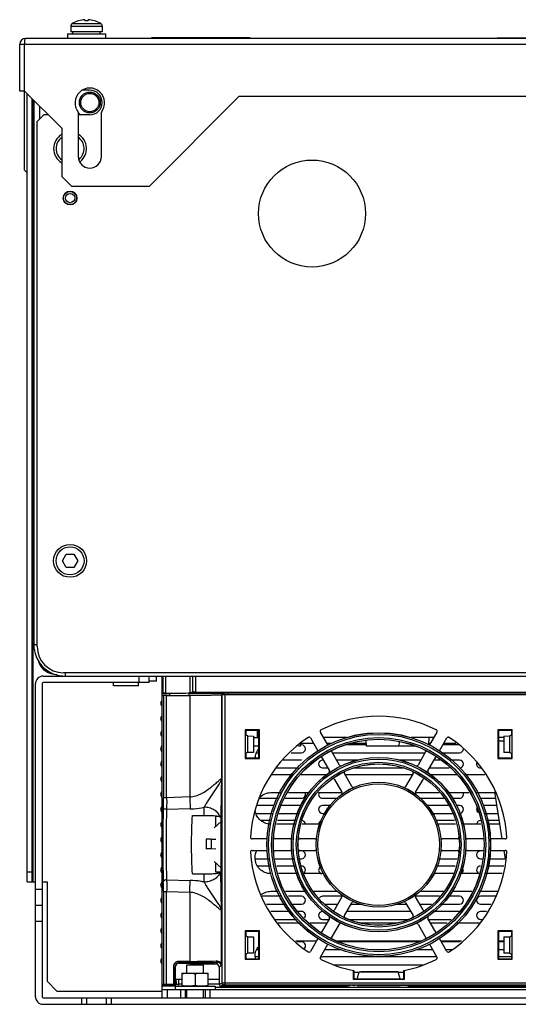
# Model space of a CAD drawing. Header units: millimetres. Extents: x 44 to 359, y 126 to 425.
# Tile 1 of 2: x 44 to 195, y 126 to 425. Entities that reach past the tile are written whole.
import ezdxf

# ---------------------------------------------------------------- set-up
doc = ezdxf.new("R2010")
doc.units = ezdxf.units.MM
doc.header["$LTSCALE"] = 36.154598
doc.layers.get('0').update_dxf_attribs({"linetype": 'CONTINUOUS'})

msp = doc.modelspace()

# ---------------------------------------------------------------- linework, layer by layer
at = {"color": 7, "linetype": 'Continuous'}
for p, q in [((63.48, 425.16), (63.48, 424.85)), ((64.47, 424.85), (64.47, 425.16)), ((59.23, 423.19), (59.23, 421.49)), ((59.23, 423.19), (68.73, 423.19)), ((59.8, 424.09), (59.84, 424.09)), ((68.12, 424.09), (68.16, 424.09)), ((68.23, 424.05), (68.23, 424.05)), ((68.23, 424.05), (68.23, 424.05)), ((68.73, 423.19), (68.73, 421.49)), ((356.88, 419.49), (45.48, 419.49)), ((58.23, 420.89), (58.23, 419.49)), ((58.23, 420.89), (69.73, 420.89)), ((68.73, 421.49), (59.23, 421.49)), ((59.83, 420.89), (59.83, 421.49)), ((68.12, 420.89), (68.12, 421.49)), ((69.73, 420.89), (69.73, 419.49)), ((83.68, 419.69), (83.68, 419.49)), ((113.68, 419.69), (83.68, 419.69)), ((94.68, 419.79), (94.68, 419.69)), ((94.68, 419.79), (101.34, 419.79)), ((95.68, 419.79), (95.68, 419.69)), ((96.34, 419.79), (96.34, 419.69)), ((99.68, 419.79), (99.68, 419.69)), ((100.34, 419.79), (100.34, 419.69)), ((101.34, 419.79), (101.34, 419.69)), ((113.68, 419.69), (113.68, 419.49)), ((188.68, 419.49), (188.68, 419.69)), ((188.68, 419.69), (233.68, 419.69)), ((43.68, 403.49), (43.68, 417.69)), ((43.68, 417.69), (358.68, 417.69)), ((45.18, 379.49), (45.18, 417.69)), ((64.98, 403.74), (62.71, 403.74)), ((45.18, 403.49), (43.68, 403.49)), ((45.18, 403.49), (56.48, 392.19)), ((45.98, 163.29), (45.98, 402.69)), ((47.48, 163.29), (47.48, 401.19)), ((47.78, 163.29), (47.78, 400.89)), ((82.98, 374.49), (110.38, 401.89)), ((110.38, 401.89), (325.88, 401.89)), ((47.98, 400.69), (47.98, 235.29)), ((49.78, 395.04), (49.78, 398.89)), ((50.98, 396.24), (48.98, 394.24)), ((52.43, 396.24), (50.98, 396.24)), ((61.48, 397.06), (61.48, 383.59)), ((64.98, 396.24), (61.48, 396.24)), ((68.48, 383.59), (68.48, 397.06)), ((48.98, 234.79), (48.98, 394.24)), ((56.48, 392.19), (56.48, 377.49)), ((45.18, 379.49), (45.98, 378.69)), ((56.48, 377.49), (59.48, 374.49)), ((82.98, 374.49), (59.48, 374.49)), ((56.67, 260.79), (57.82, 262.79)), ((57.82, 258.79), (56.67, 260.79)), ((57.82, 262.79), (60.13, 262.79)), ((60.13, 262.79), (61.29, 260.79)), ((61.29, 260.79), (60.13, 258.79)), ((60.13, 258.79), (57.82, 258.79)), ((48.98, 235.29), (47.98, 235.29)), ((50.78, 225.79), (353.18, 225.79)), ((346.98, 226.79), (56.98, 226.79)), ((57.48, 226.79), (57.48, 225.79)), ((79.98, 223.79), (79.98, 225.79)), ((82.98, 223.79), (82.98, 225.79)), ((85.28, 224.29), (85.28, 225.79)), ((86.98, 128.09), (86.98, 225.79)), ((87.19, 225.79), (87.19, 220.6)), ((87.94, 225.79), (87.94, 220.61)), ((95.47, 220.69), (95.47, 225.79)), ((96.15, 225.79), (96.15, 220.86)), ((97.15, 220.87), (97.15, 225.79)), ((48.48, 128.39), (48.48, 223.49)), ((50.48, 223.49), (50.48, 128.39)), ((82.98, 223.79), (50.78, 223.79)), ((72.18, 222.79), (72.18, 223.79)), ((79.78, 222.79), (72.18, 222.79)), ((79.78, 222.79), (79.78, 223.79)), ((85.28, 224.29), (82.98, 224.29)), ((86.98, 220.49), (87.19, 220.6)), ((86.98, 220.49), (89.08, 220.49)), ((87.35, 219.87), (86.98, 219.68)), ((87.35, 219.87), (87.35, 188.83)), ((88.32, 219.88), (95.33, 219.89)), ((88.32, 188.83), (88.32, 219.88)), ((89.08, 220.49), (89.27, 220.59)), ((89.27, 219.88), (89.27, 220.59)), ((95.08, 220.59), (95.08, 219.89)), ((95.33, 219.89), (95.33, 189.06)), ((96.15, 220.86), (95.47, 220.69)), ((97.15, 220.87), (306.81, 220.87)), ((105.09, 220.12), (104.98, 220.06)), ((104.98, 220.06), (104.98, 194.58)), ((105.09, 220.12), (105.09, 132.5)), ((106.09, 132.01), (106.09, 220.13)), ((297.86, 220.13), (106.09, 220.13)), ((106.98, 220.13), (106.98, 220.69)), ((107.02, 220.13), (107.02, 220.71)), ((107.02, 220.71), (296.94, 220.71)), ((112.16, 209.42), (112.33, 209.24)), ((112.16, 209.42), (112.16, 200.77)), ((116.5, 209.42), (112.16, 209.42)), ((116.5, 209.42), (116.33, 209.24)), ((116.5, 200.77), (116.5, 209.42)), ((193.3, 209.42), (188.96, 209.42)), ((188.96, 209.42), (189.13, 209.24)), ((188.96, 209.42), (188.96, 200.77)), ((193.3, 209.42), (193.13, 209.24)), ((193.3, 200.77), (193.3, 209.42)), ((112.33, 209.24), (112.33, 208.33)), ((116.33, 209.24), (112.33, 209.24)), ((112.98, 207.59), (112.37, 207.83)), ((112.98, 202.59), (112.98, 207.59)), ((112.98, 207.59), (114.67, 207.58)), ((114.67, 207.58), (114.67, 202.6)), ((114.67, 207.09), (116.33, 207.09)), ((115.94, 207.09), (115.96, 209.24)), ((116.33, 200.95), (116.33, 209.24)), ((131.87, 207.09), (131.2, 207.09)), ((132, 207), (134.23, 203.12)), ((137.27, 204.87), (135.03, 208.75)), ((142.91, 207.09), (135.98, 207.09)), ((169.47, 207.09), (162.55, 207.09)), ((167.99, 204.96), (168.05, 207.09)), ((170.43, 208.75), (168.19, 204.87)), ((171.22, 203.12), (173.46, 207)), ((174.25, 207.09), (173.58, 207.09)), ((193.13, 209.24), (189.13, 209.24)), ((189.13, 209.24), (189.13, 200.95)), ((190.79, 207.09), (189.13, 207.09)), ((190.79, 207.58), (192.48, 207.59)), ((190.79, 207.58), (190.79, 202.6)), ((192.48, 207.59), (193.08, 207.83)), ((192.48, 207.59), (192.48, 202.59)), ((193.13, 208.33), (193.13, 209.24)), ((116.33, 204.49), (114.67, 204.49)), ((128.98, 204.49), (128.34, 204.49)), ((128.98, 204.49), (128.99, 205.09)), ((129.28, 204.89), (128.98, 204.89)), ((129, 205.39), (132.93, 205.39)), ((136.97, 205.39), (138.51, 205.39)), ((148.98, 204.89), (142.52, 204.89)), ((144.34, 205.39), (148.95, 205.39)), ((148.98, 204.49), (148.93, 206.3)), ((163.9, 204.49), (148.98, 204.49)), ((158.98, 204.49), (159.01, 205.89)), ((168, 205.39), (168.49, 205.39)), ((177.28, 204.89), (172.24, 204.89)), ((172.53, 205.39), (176.13, 205.39)), ((189.13, 206.1), (190.79, 206.1)), ((112.16, 200.77), (112.33, 200.95)), ((112.16, 200.77), (116.5, 200.77)), ((112.33, 201.85), (112.33, 200.95)), ((112.33, 200.95), (116.33, 200.95)), ((112.98, 202.59), (112.37, 202.35)), ((114.67, 202.6), (112.98, 202.59)), ((115.8, 202.49), (116.33, 202.49)), ((116.5, 200.77), (116.33, 200.95)), ((126.13, 202.49), (129.28, 202.49)), ((135.24, 201.39), (137.76, 197.02)), ((140.79, 198.77), (138.27, 203.14)), ((138.64, 202.49), (166.82, 202.49)), ((167.19, 203.14), (164.67, 198.77)), ((167.7, 197.02), (170.22, 201.39)), ((171.92, 202.49), (177.28, 202.49)), ((188.96, 200.77), (189.13, 200.95)), ((188.96, 200.77), (193.3, 200.77)), ((189.13, 200.95), (193.13, 200.95)), ((192.48, 202.59), (190.79, 202.6)), ((192.48, 202.59), (193.08, 202.35)), ((193.13, 200.95), (193.13, 201.85)), ((193.3, 200.77), (193.13, 200.95)), ((121.69, 197.89), (128.42, 197.89)), ((129.28, 200.29), (123.71, 200.29)), ((135.87, 200.29), (135.68, 200.29)), ((135.68, 197.89), (137.26, 197.89)), ((146.55, 200.29), (139.91, 200.29)), ((145.27, 197.89), (160.19, 197.89)), ((165.55, 200.29), (158.91, 200.29)), ((168.2, 197.89), (174.09, 197.89)), ((171.43, 200.29), (169.59, 200.29)), ((177.28, 200.29), (174.37, 200.29)), ((183.68, 197.89), (183.77, 197.89)), ((126.19, 195.79), (119.98, 195.79)), ((137.04, 195.79), (129.04, 195.79)), ((139.27, 194.41), (141.53, 190.49)), ((144.56, 192.24), (142.3, 196.16)), ((162.95, 195.79), (142.51, 195.79)), ((163.16, 196.16), (160.9, 192.24)), ((163.93, 190.49), (166.19, 194.41)), ((176.42, 195.79), (168.41, 195.79)), ((184.98, 195.79), (179.26, 195.79)), ((88.32, 188.83), (87.35, 188.83)), ((95.33, 189.06), (88.32, 188.83)), ((116.37, 188.69), (122.09, 188.69)), ((119.98, 190.4), (123.08, 190.4)), ((124.37, 188.69), (129.28, 188.69)), ((125.35, 190.4), (131.62, 190.4)), ((134.4, 190.4), (141.53, 190.4)), ((135.68, 188.69), (140.28, 188.69)), ((163.93, 190.4), (171.05, 190.4)), ((165.17, 188.69), (172.74, 188.69)), ((173.84, 190.4), (180.1, 190.4)), ((175.07, 188.69), (177.28, 188.69)), ((182.38, 190.4), (188, 190.4)), ((183.68, 188.69), (188.27, 188.69)), ((190.25, 176.34), (187.96, 190.63)), ((95.51, 185.45), (88.31, 185.26)), ((120.92, 186.49), (115.47, 186.49)), ((129.12, 186.49), (123.1, 186.49)), ((138.16, 186.49), (135.68, 186.49)), ((174.04, 186.49), (167.3, 186.49)), ((177.28, 186.49), (176.34, 186.49)), ((188.62, 186.49), (184.53, 186.49)), ((96.16, 183.49), (99.66, 183.49)), ((103.23, 180.18), (103.23, 183.24)), ((103.23, 183.24), (103.93, 183.24)), ((104.88, 182.59), (104.74, 182.95)), ((104.88, 166.59), (104.88, 182.59)), ((115.36, 184.09), (120.42, 184.09)), ((122.44, 184.09), (128.26, 184.09)), ((135.68, 184.09), (136.35, 184.09)), ((169.11, 184.09), (175.16, 184.09)), ((185.04, 184.09), (189.01, 184.09)), ((102.71, 179.74), (104.88, 181.59)), ((119.95, 181.89), (116.97, 181.89)), ((127.38, 180.79), (121.73, 180.79)), ((127.67, 181.89), (121.96, 181.89)), ((135, 180.79), (129.4, 180.79)), ((175.76, 181.89), (170.14, 181.89)), ((176.06, 180.79), (170.46, 180.79)), ((183.73, 180.79), (178.08, 180.79)), ((189.36, 181.89), (185.51, 181.89)), ((189.54, 180.79), (185.74, 180.79)), ((100.36, 176.21), (100.33, 176.24)), ((100.36, 176.21), (100.36, 173.28)), ((101.83, 176.21), (100.36, 176.21)), ((101.83, 176.21), (103.23, 176.24)), ((101.83, 176.21), (101.83, 173.28)), ((118.77, 176.34), (114.29, 176.34)), ((125.82, 176.34), (120.78, 176.34)), ((133.36, 176.34), (128.83, 176.34)), ((176.62, 176.34), (172.1, 176.34)), ((184.68, 176.34), (179.63, 176.34)), ((191.16, 176.34), (186.68, 176.34)), ((100.36, 173.28), (100.33, 173.24)), ((101.83, 173.28), (100.36, 173.28)), ((103.23, 173.24), (101.83, 173.28)), ((114.29, 172.84), (118.77, 172.84)), ((118.77, 172.69), (115.85, 172.69)), ((120.78, 172.84), (125.82, 172.84)), ((126.16, 172.69), (120.78, 172.69)), ((129.28, 172.69), (128.49, 172.69)), ((128.83, 172.84), (133.36, 172.84)), ((176.96, 172.69), (171.76, 172.69)), ((172.1, 172.84), (176.62, 172.84)), ((179.63, 172.84), (184.68, 172.84)), ((184.68, 172.69), (183.68, 172.69)), ((186.68, 172.84), (191.16, 172.84)), ((190.84, 172.69), (186.68, 172.69)), ((191.22, 170.29), (190.82, 172.79)), ((102.72, 169.44), (104.88, 167.59)), ((103.23, 166.24), (103.23, 169)), ((115.27, 170.29), (119.31, 170.29)), ((119.78, 168.09), (115.98, 168.09)), ((121.32, 170.29), (126.88, 170.29)), ((127.46, 168.09), (121.79, 168.09)), ((128.88, 170.29), (129.28, 170.29)), ((175.98, 168.09), (170.37, 168.09)), ((171, 170.29), (176.57, 170.29)), ((183.68, 170.29), (184.13, 170.29)), ((190.75, 168.09), (185.68, 168.09)), ((186.14, 170.29), (191.22, 170.29)), ((45.98, 166.29), (47.48, 166.29)), ((96.16, 165.69), (99.66, 165.69)), ((104.74, 166.24), (103.23, 166.24)), ((104.88, 166.59), (104.74, 166.24)), ((128.07, 165.78), (122.29, 165.78)), ((135.95, 165.78), (130.11, 165.78)), ((175.35, 165.78), (169.51, 165.78)), ((183.17, 165.78), (177.38, 165.78)), ((190.24, 165.78), (185.19, 165.78)), ((45.98, 163.29), (48.48, 163.29)), ((50.48, 163.29), (51.98, 163.29)), ((51.98, 163.29), (51.98, 133.09)), ((88.31, 163.92), (95.51, 163.74)), ((48.48, 161.09), (50.48, 161.09)), ((87.35, 160.36), (88.32, 160.36)), ((87.35, 160.36), (87.35, 132.25)), ((88.32, 160.36), (95.33, 160.12)), ((88.32, 132.26), (88.32, 160.36)), ((95.33, 160.12), (95.33, 139.14)), ((123.02, 158.89), (117.3, 158.89)), ((119.98, 160.41), (122.14, 160.41)), ((124.42, 160.41), (130.44, 160.41)), ((129.28, 158.89), (125.29, 158.89)), ((132.8, 160.41), (140.37, 160.41)), ((141.59, 158.89), (135.68, 158.89)), ((141.53, 158.69), (139.27, 154.77)), ((171.16, 158.89), (163.87, 158.89)), ((166.19, 154.77), (163.93, 158.69)), ((165.09, 160.41), (172.66, 160.41)), ((177.28, 158.89), (173.94, 158.89)), ((175.02, 160.41), (181.04, 160.41)), ((183.31, 160.41), (189.03, 160.41)), ((188.16, 158.89), (183.68, 158.89)), ((48.48, 156.24), (50.48, 156.24)), ((118.68, 156.49), (124.4, 156.49)), ((126.68, 156.49), (129.28, 156.49)), ((136.68, 156.49), (140.26, 156.49)), ((142.3, 153.02), (144.56, 156.94)), ((144.3, 156.49), (147.83, 156.49)), ((157.63, 156.49), (161.16, 156.49)), ((160.9, 156.94), (163.16, 153.02)), ((165.2, 156.49), (168.77, 156.49)), ((171.53, 156.49), (177.28, 156.49)), ((183.68, 156.49), (186.77, 156.49)), ((104.98, 137.91), (104.98, 154.6)), ((125.67, 154.29), (119.96, 154.29)), ((129.28, 154.29), (128.04, 154.29)), ((162.43, 154.29), (143.03, 154.29)), ((177.28, 154.29), (169.32, 154.29)), ((185.5, 154.29), (183.68, 154.29)), ((50.48, 151.24), (48.48, 151.24)), ((121.34, 151.89), (127.75, 151.89)), ((128.99, 150.78), (121.99, 150.78)), ((136.96, 150.78), (131.94, 150.78)), ((137.76, 152.17), (135.24, 147.8)), ((135.68, 151.89), (137.6, 151.89)), ((138.27, 146.05), (140.79, 150.42)), ((143.66, 151.89), (161.79, 151.89)), ((158.2, 150.78), (147.25, 150.78)), ((164.67, 150.42), (167.19, 146.05)), ((170.22, 147.8), (167.7, 152.17)), ((167.85, 151.89), (174.75, 151.89)), ((173.52, 150.78), (168.5, 150.78)), ((183.47, 150.78), (176.46, 150.78)), ((183.68, 151.89), (184.12, 151.89)), ((112.16, 148.42), (112.33, 148.24)), ((116.5, 148.42), (112.16, 148.42)), ((112.16, 148.42), (112.16, 139.77)), ((116.33, 148.24), (112.33, 148.24)), ((112.33, 148.24), (112.33, 147.33)), ((112.98, 146.59), (112.37, 146.83)), ((112.98, 146.59), (114.67, 146.58)), ((112.98, 141.59), (112.98, 146.59)), ((114.67, 146.58), (114.67, 141.6)), ((116.5, 148.42), (116.33, 148.24)), ((116.33, 139.95), (116.33, 148.24)), ((116.5, 139.77), (116.5, 148.42)), ((193.3, 148.42), (188.96, 148.42)), ((188.96, 148.42), (189.13, 148.24)), ((188.96, 148.42), (188.96, 139.77)), ((193.13, 148.24), (189.13, 148.24)), ((189.13, 148.24), (189.13, 139.95)), ((190.79, 146.58), (192.48, 146.59)), ((190.79, 146.58), (190.79, 141.6)), ((192.48, 146.59), (193.08, 146.83)), ((192.48, 146.59), (192.48, 141.59)), ((193.3, 148.42), (193.13, 148.24)), ((193.13, 147.33), (193.13, 148.24)), ((193.3, 139.77), (193.3, 148.42)), ((127.55, 145.41), (133.86, 145.41)), ((129.28, 145.09), (127.9, 145.09)), ((134.23, 146.06), (132, 142.18)), ((135.03, 140.43), (137.27, 144.31)), ((139.81, 145.41), (165.65, 145.41)), ((164.87, 145.09), (140.58, 145.09)), ((168.19, 144.31), (170.43, 140.43)), ((173.46, 142.18), (171.22, 146.06)), ((171.6, 145.41), (177.91, 145.41)), ((177.28, 145.09), (171.78, 145.09)), ((189.13, 145.41), (190.79, 145.41)), ((190.79, 145.09), (189.13, 145.09)), ((112.33, 140.85), (112.33, 139.95)), ((112.98, 141.59), (112.37, 141.35)), ((114.67, 141.6), (112.98, 141.59)), ((115.84, 142.69), (116.33, 142.69)), ((136.33, 142.69), (141.17, 142.69)), ((151.45, 142.69), (154.01, 142.69)), ((164.29, 142.69), (169.12, 142.69)), ((173.17, 142.69), (174.91, 142.69)), ((189.13, 142.69), (190.79, 142.69)), ((192.48, 141.59), (190.79, 141.6)), ((192.48, 141.59), (193.08, 141.35)), ((193.13, 139.95), (193.13, 140.85)), ((90.42, 137.64), (90.94, 137.64)), ((90.42, 137.64), (90.42, 132.26)), ((90.94, 137.64), (90.98, 137.59)), ((90.94, 132.26), (90.94, 137.64)), ((90.98, 133.59), (90.98, 137.59)), ((95.33, 139.14), (91.92, 139.14)), ((91.93, 138.64), (91.98, 138.59)), ((95.35, 138.64), (91.93, 138.64)), ((91.98, 138.59), (94.98, 138.59)), ((94.48, 138.09), (99.48, 138.09)), ((94.48, 135.59), (94.48, 138.09)), ((94.98, 138.59), (95.67, 138.39)), ((95.67, 138.39), (103.28, 138.39)), ((99.48, 135.59), (99.48, 138.09)), ((103.28, 138.39), (103.79, 138.77)), ((104.98, 137.91), (104.28, 137.39)), ((112.16, 139.77), (112.33, 139.95)), ((112.16, 139.77), (116.5, 139.77)), ((112.33, 139.95), (116.33, 139.95)), ((116.33, 140.49), (115.16, 140.49)), ((116.5, 139.77), (116.33, 139.95)), ((170.43, 140.49), (135.68, 140.49)), ((139.06, 138.09), (166.4, 138.09)), ((188.96, 139.77), (189.13, 139.95)), ((188.96, 139.77), (193.3, 139.77)), ((193.13, 140.49), (189.13, 140.49)), ((189.13, 139.95), (193.13, 139.95)), ((193.3, 139.77), (193.13, 139.95)), ((92.98, 135.59), (100.98, 135.59)), ((92.98, 135.59), (92.98, 131.59)), ((96.98, 135.43), (96.98, 131.76)), ((100.98, 131.59), (100.98, 135.59)), ((104.28, 137.39), (104.28, 132.09)), ((145.03, 133.59), (145.03, 136.36)), ((145.2, 136.27), (145.2, 133.98)), ((146.77, 135.77), (145.2, 135.77)), ((146.23, 133.83), (146.84, 136)), ((146.84, 136), (147.3, 136.09)), ((146.84, 136), (158.62, 136)), ((147.3, 136.09), (158.15, 136.09)), ((158.62, 136), (158.15, 136.09)), ((159.22, 133.83), (158.62, 136)), ((160.25, 135.77), (158.68, 135.77)), ((160.25, 136.27), (160.25, 133.98)), ((160.43, 136.36), (160.43, 133.59)), ((51.98, 133.09), (54.98, 130.09)), ((86.98, 132.06), (87.35, 132.25)), ((87.85, 131.75), (87.48, 131.56)), ((88.08, 131.59), (88.05, 131.56)), ((90.68, 131.59), (88.08, 131.59)), ((88.32, 132.26), (90.42, 132.26)), ((90.44, 131.76), (88.34, 131.76)), ((90.94, 132.26), (90.42, 132.26)), ((90.44, 131.76), (90.56, 131.78)), ((90.68, 131.59), (90.44, 131.76)), ((90.44, 131.76), (90.44, 131.76)), ((90.88, 131.59), (103.08, 131.59)), ((90.88, 131.59), (90.88, 130.59)), ((90.94, 132.26), (91.18, 132.09)), ((90.98, 133.59), (91.18, 132.9)), ((92.98, 133.59), (90.98, 133.59)), ((91, 131.72), (91, 131.59)), ((91.01, 133.59), (91.01, 133.48)), ((91.18, 132.9), (91.18, 132.09)), ((91.98, 132.09), (91.18, 132.09)), ((91.98, 131.59), (91.98, 133.59)), ((91.98, 132.27), (92.98, 132.27)), ((104.28, 133.59), (100.98, 133.59)), ((100.98, 132.27), (104.28, 132.27)), ((103.08, 131.59), (103.08, 130.59)), ((104.28, 132.09), (105.09, 132.5)), ((105.59, 132), (104.78, 131.59)), ((143.31, 131.59), (104.78, 131.59)), ((297.86, 132.51), (106.09, 132.51)), ((106.09, 132.01), (297.86, 132.01)), ((144.73, 131.88), (143.31, 131.59)), ((144.73, 131.88), (145.73, 131.88)), ((145.03, 133.59), (146.23, 133.83)), ((160.43, 133.59), (145.03, 133.59)), ((145.73, 133.88), (145.2, 133.98)), ((145.73, 133.73), (145.73, 133.88)), ((146.22, 131.78), (145.73, 131.88)), ((146.22, 131.78), (159.24, 131.78)), ((146.23, 133.83), (159.22, 133.83)), ((159.22, 133.83), (160.43, 133.59)), ((159.24, 131.78), (159.73, 131.88)), ((159.73, 133.88), (160.25, 133.98)), ((159.73, 133.88), (159.73, 133.73)), ((159.73, 131.88), (160.73, 131.88)), ((160.73, 131.88), (162.15, 131.59)), ((241.81, 131.59), (162.15, 131.59)), ((54.98, 130.09), (86.98, 130.09)), ((86.98, 130.59), (316.98, 130.59)), ((88.05, 131.56), (87.48, 131.56)), ((88.48, 130.59), (88.48, 128.09)), ((92.48, 130.59), (92.48, 128.09)), ((93.98, 130.59), (93.98, 128.09)), ((94.48, 128.09), (94.48, 130.59)), ((99.48, 128.09), (99.48, 130.59)), ((99.98, 130.59), (99.98, 128.09)), ((101.48, 130.59), (101.48, 128.09)), ((300.88, 131.18), (103.08, 131.18)), ((50.78, 128.09), (353.18, 128.09)), ((50.78, 126.09), (353.18, 126.09)), ((62.48, 128.09), (62.48, 126.09)), ((63.98, 128.09), (63.98, 126.09)), ((69.98, 128.09), (69.98, 126.09)), ((71.48, 128.09), (71.48, 126.09))]:
    msp.add_line(p, q, dxfattribs=at)
for centre, radius in [((64.98, 399.99), 3.17), ((64.98, 399.99), 2.77), ((132.48, 366.29), 16.25), ((58.98, 370.99), 2.1), ((58.98, 370.99), 2), ((58.98, 370.99), 1.41), ((58.98, 260.79), 5), ((58.98, 260.79), 4.25), ((152.73, 174.59), 34), ((152.73, 174.59), 33.98), ((152.73, 174.59), 33.48), ((152.73, 174.59), 32.52), ((152.73, 174.59), 32.02), ((152.73, 174.59), 32), ((152.73, 174.59), 26.5), ((152.73, 174.59), 26.48), ((152.73, 174.59), 25.98), ((152.73, 174.59), 25.02), ((152.73, 174.59), 24.52), ((152.73, 174.59), 24.5), ((152.73, 174.59), 19), ((152.73, 174.59), 18.98), ((152.73, 174.59), 18.48)]:
    msp.add_circle(centre, radius, dxfattribs=at)
for centre, radius, start, end in [((63.98, 416.69), 8.48, 93.3469, 119.2184), ((63.98, 416.69), 8.17, 86.5259, 93.4741), ((63.98, 416.69), 8.48, 60.7816, 86.6531), ((60.23, 423.19), 1, 120, 180), ((63.98, 416.69), 8.5, 119.4729, 120), ((63.98, 416.69), 8.5, 59.9994, 60.5271), ((67.73, 423.19), 1, 0, 60), ((45.48, 417.69), 1.8, 90, 180), ((61.87, 417.49), 16.69, 178.1414, 179.303), ((64.98, 399.89), 4.5, 321.0576, 218.9424), ((64.98, 399.99), 3.75, 270, 90), ((64.98, 399.99), 4.65, 220.57, 233.805), ((58.98, 385.99), 5, 120.3271, 239.6793), ((58.98, 385.99), 4.25, 126.032, 233.9564), ((58.98, 385.99), 4.25, 311.8862, 53.9564), ((58.98, 385.99), 5, 308.8436, 59.6793), ((64.98, 383.59), 3.5, 180, 360), ((57.48, 235.29), 9.5, 180, 265.4747), ((56.98, 234.79), 8, 180, 270), ((54.98, 232.29), 6, 200.1985, 270), ((50.78, 223.49), 2.3, 90, 180), ((50.78, 223.49), 0.3, 90, 180), ((87.68, 217.49), 1.2, 127.2389, 232.7611), ((87.68, 212.89), 1.2, 127.2389, 232.7611), ((152.73, 174.59), 39, 63.3501, 116.6499), ((87.68, 208.29), 1.2, 127.2389, 232.7611), ((152.73, 174.59), 39, 123.3501, 176.6499), ((152.73, 174.59), 39, 3.3501, 56.6499), ((87.68, 203.69), 1.2, 127.2389, 232.7611), ((129.28, 203.69), 1.2, 270, 90), ((177.28, 203.69), 1.2, 270, 360), ((120.01, 200.59), 4.83, 171.8134, 175.6289), ((87.68, 199.09), 1.2, 127.2389, 232.7611), ((135.68, 199.09), 1.2, 90, 270), ((177.28, 199.09), 1.2, 270, 90), ((183.68, 199.09), 1.2, 159.1795, 270), ((87.68, 194.49), 1.2, 127.2389, 232.7611), ((87.68, 189.89), 1.2, 127.2389, 232.7611), ((129.28, 189.89), 1.2, 270, 26.7495), ((135.68, 189.89), 1.2, 153.2505, 270), ((177.28, 189.89), 1.2, 270, 26.7495), ((87.68, 185.29), 1.2, 127.2389, 232.7611), ((135.68, 185.29), 1.2, 90, 270), ((177.28, 185.29), 1.2, 270, 90), ((183.68, 185.29), 1.2, 155.7955, 231.5982), ((87.68, 180.69), 1.2, 127.2389, 232.7611), ((129.28, 180.69), 1.2, 5.2338, 90), ((135.68, 180.69), 1.2, 111.9162, 174.7662), ((183.68, 180.69), 1.2, 90, 174.7662), ((87.68, 176.09), 1.2, 127.2389, 232.7611), ((87.68, 171.49), 1.2, 127.2389, 232.7611), ((152.73, 174.59), 39, 183.3501, 236.6499), ((129.28, 171.49), 1.2, 270, 90), ((152.73, 174.59), 39, 303.3501, 356.6499), ((183.68, 171.49), 1.2, 90, 270), ((87.68, 166.89), 1.2, 127.2389, 232.7611), ((129.28, 166.89), 1.2, 310.8587, 90), ((135.68, 166.89), 1.2, 118.0751, 258.3299), ((183.68, 166.89), 1.2, 90, 244.0872), ((177.28, 166.89), 1.2, 281.6701, 360), ((87.68, 162.29), 1.2, 127.2389, 232.7611), ((87.68, 157.69), 1.2, 127.2389, 232.7611), ((129.28, 157.69), 1.2, 270, 90), ((135.68, 157.69), 1.2, 90, 141.671), ((177.28, 157.69), 1.2, 270, 90), ((183.68, 157.69), 1.2, 90, 270), ((87.68, 153.09), 1.2, 127.2389, 232.7611), ((129.28, 153.09), 1.2, 321.3604, 90), ((135.68, 153.09), 1.2, 90, 270), ((177.28, 153.09), 1.2, 84.8996, 90), ((183.68, 153.09), 1.2, 90, 270), ((87.68, 148.49), 1.2, 127.2389, 232.7611), ((87.68, 143.89), 1.2, 127.2389, 232.7611), ((129.28, 143.89), 1.2, 315.9275, 90), ((177.28, 143.89), 1.2, 79.4344, 90), ((119.96, 140.59), 4.81, 180.0009, 188.0064), ((87.68, 139.29), 1.2, 127.2389, 232.7611), ((135.68, 139.29), 1.2, 90, 124.3547), ((152.73, 174.59), 39, 243.3501, 258.6131), ((152.73, 174.59), 39, 281.3869, 296.6499), ((50.78, 128.39), 2.3, 180, 270), ((50.78, 128.39), 0.3, 180, 270)]:
    msp.add_arc(centre, radius, start, end, dxfattribs=at)
for centre, major_axis, ratio, start_param, end_param in [((88.19, 220.6), (1, 0), 0.008727, 1.819915, 3.124139), ((88.35, 219.87), (1, 0), 0.017455, 1.605703, 3.106686), ((85.48, 220.69), (10, 0), 0.008727, -1.321678, -0.034907), ((95.08, 220.69), (11.9, 0), 0.008727, -1.570796, -0.017453), ((97.15, 220.86), (1, 0), 0.008727, 1.570796, 3.106686), ((106.09, 220.12), (1, 0), 0.017455, 1.570796, 3.106686), ((112.37, 208.33), (0, 0.5), 0.087489, -4.712389, -3.176499), ((193.08, 208.33), (0, 0.5), 0.087489, -3.106686, -1.570796), ((112.37, 201.85), (0, 0.5), 0.087489, 0.034907, 1.570796), ((193.08, 201.85), (0, 0.5), 0.087489, -1.570796, -0.034907), ((112.37, 147.33), (0, 0.5), 0.087489, -4.712389, -3.176499), ((193.08, 147.33), (0, 0.5), 0.087489, -3.106686, -1.570796), ((112.37, 140.85), (0, 0.5), 0.087489, 0.034907, 1.570796), ((193.08, 140.85), (0, 0.5), 0.087489, -1.570796, -0.034907), ((91.98, 137.59), (0.708, -0.708), 0.999315, 2.356537, 3.926648), ((103.28, 137.39), (0.801, 0.601), 0.999049, -0.642959, 0.926924), ((166.31, 174.59), (45.37, 0), 0.954157, -2.058982, -2.05462), ((139.15, 174.59), (45.37, 0), 0.954157, -1.086973, -1.082611), ((87.48, 132.06), (-0.448, -0.224), 0.999239, -0.463221, 1.106966), ((90.68, 132.09), (0.416, -0.277), 0.999505, -0.982624, 0.587716), ((104.78, 132.09), (-0.448, -0.224), 0.999239, -0.463221, 1.106966)]:
    msp.add_ellipse(centre, major_axis=major_axis, ratio=ratio, start_param=start_param, end_param=end_param, dxfattribs=at)
for points, knots in [([(59.73, 424.05), (59.73, 424.05), (59.73, 424.05), (59.73, 424.05), (59.74, 424.05), (59.75, 424.05), (59.76, 424.05), (59.78, 424.05), (59.81, 424.05), (59.85, 424.05), (59.91, 424.05), (59.97, 424.05), (60.07, 424.05), (60.22, 424.05), (60.43, 424.05), (60.67, 424.05), (60.94, 424.05), (61.24, 424.05), (61.57, 424.05), (61.91, 424.05), (62.41, 424.05), (63.06, 424.05), (63.87, 424.05), (64.67, 424.05), (65.45, 424.05), (66.18, 424.05), (66.82, 424.05), (67.3, 424.05), (67.62, 424.05), (67.79, 424.05), (67.9, 424.05), (67.98, 424.05), (68.03, 424.05), (68.07, 424.05), (68.1, 424.05), (68.12, 424.05), (68.14, 424.06), (68.16, 424.05), (68.18, 424.05), (68.19, 424.05), (68.19, 424.05), (68.2, 424.05), (68.2, 424.05), (68.21, 424.05), (68.21, 424.06), (68.21, 424.06), (68.22, 424.05), (68.23, 424.05), (68.24, 424.04), (68.25, 424.04), (68.25, 424.04)], [0, 0, 0, 0, 0.000146, 0.000581, 0.001306, 0.00232, 0.003623, 0.005213, 0.009255, 0.014436, 0.020742, 0.028161, 0.036675, 0.056903, 0.081241, 0.10946, 0.141298, 0.17646, 0.214617, 0.255416, 0.298474, 0.389753, 0.485062, 0.580853, 0.673564, 0.759755, 0.836236, 0.900177, 0.926689, 0.949213, 0.958924, 0.96755, 0.975093, 0.978432, 0.981518, 0.984317, 0.986717, 0.989017, 0.991052, 0.9919, 0.99268, 0.993474, 0.994128, 0.994308, 0.994459, 0.994721, 0.99536, 0.996475, 0.997815, 1, 1, 1, 1]), ([(68.25, 424.04), (68.25, 424.04), (68.25, 424.04), (68.26, 424.03), (68.26, 424.04), (68.26, 424.04), (68.25, 424.04), (68.25, 424.04), (68.24, 424.05), (68.23, 424.05), (68.23, 424.05)], [0, 0, 0, 0, 0.105618, 0.150541, 0.163669, 0.203651, 0.294428, 0.452639, 0.688379, 1, 1, 1, 1]), ([(45.19, 418.03), (45.19, 418.23), (45.21, 418.57), (45.28, 419.04), (45.33, 419.32), (45.43, 419.49), (45.48, 419.49)], [0, 0, 0, 0, 0.383487, 0.695396, 0.90377, 1, 1, 1, 1]), ([(104.98, 220.06), (104.95, 220.04), (104.87, 220.04), (104.71, 220.02), (104.46, 220.01), (104.13, 219.99), (103.71, 219.98), (103.01, 219.96), (101.97, 219.94), (100.54, 219.92), (98.92, 219.9), (97.16, 219.89), (95.95, 219.89), (95.33, 219.89)], [0, 0, 0, 0, 0.00812, 0.025173, 0.051091, 0.085651, 0.12856, 0.179447, 0.303291, 0.452857, 0.622876, 0.807443, 1, 1, 1, 1]), ([(135.24, 209.45), (135.12, 209.39), (134.92, 209.16), (134.96, 208.87), (135.03, 208.75)], [0, 0, 0, 0, 0.5, 1, 1, 1, 1]), ([(170.43, 208.75), (170.5, 208.87), (170.53, 209.16), (170.34, 209.39), (170.22, 209.45)], [0, 0, 0, 0, 0.5, 1, 1, 1, 1]), ([(132, 207), (131.93, 207.12), (131.69, 207.3), (131.4, 207.24), (131.29, 207.17)], [0, 0, 0, 0, 0.5, 1, 1, 1, 1]), ([(174.17, 207.17), (174.06, 207.24), (173.76, 207.3), (173.53, 207.12), (173.46, 207)], [0, 0, 0, 0, 0.5, 1, 1, 1, 1]), ([(115.23, 201.27), (115.29, 201.71), (115.54, 202.57), (116.01, 203.33), (116.3, 203.67)], [0, 0, 0, 0, 0.500289, 1, 1, 1, 1]), ([(140.79, 198.77), (140.85, 198.66), (141.06, 198.49), (141.33, 198.52), (141.44, 198.57)], [0, 0, 0, 0, 0.499986, 1, 1, 1, 1]), ([(164.02, 198.57), (164.13, 198.52), (164.4, 198.49), (164.6, 198.66), (164.67, 198.77)], [0, 0, 0, 0, 0.500015, 1, 1, 1, 1]), ([(95.33, 189.06), (95.95, 189.1), (97.19, 189.33), (98.9, 190.06), (100.45, 191.01), (101.62, 191.88), (102.48, 192.58), (103.05, 193.06), (103.56, 193.5), (104.01, 193.89), (104.37, 194.2), (104.67, 194.43), (104.82, 194.55), (104.96, 194.61), (104.98, 194.58)], [0, 0, 0, 0, 0.164648, 0.329566, 0.491626, 0.645362, 0.716932, 0.783512, 0.843845, 0.896438, 0.939718, 0.972066, 0.992107, 1, 1, 1, 1]), ([(99.72, 185.96), (99.89, 186.26), (100.28, 186.91), (101.21, 188.36), (102.29, 189.91), (103.39, 191.54), (104.14, 192.7), (104.71, 193.68), (104.95, 194.31), (104.98, 194.58)], [0, 0, 0, 0, 0.101908, 0.223788, 0.511429, 0.662497, 0.804085, 0.920484, 1, 1, 1, 1]), ([(104.98, 194.58), (104.95, 193.61), (104.9, 191.11), (104.85, 187.23), (104.79, 184.33), (104.74, 182.95)], [0, 0, 0, 0, 0.250327, 0.644883, 1, 1, 1, 1]), ([(137.61, 196.36), (137.71, 196.43), (137.86, 196.65), (137.82, 196.91), (137.76, 197.02)], [0, 0, 0, 0, 0.500015, 1, 1, 1, 1]), ([(139.27, 194.41), (139.2, 194.53), (138.95, 194.71), (138.65, 194.65), (138.54, 194.57)], [0, 0, 0, 0, 0.499994, 1, 1, 1, 1]), ([(142.52, 196.87), (142.4, 196.81), (142.19, 196.58), (142.23, 196.28), (142.3, 196.16)], [0, 0, 0, 0, 0.500006, 1, 1, 1, 1]), ([(163.16, 196.16), (163.23, 196.28), (163.26, 196.58), (163.06, 196.81), (162.93, 196.87)], [0, 0, 0, 0, 0.499994, 1, 1, 1, 1]), ([(166.91, 194.57), (166.8, 194.65), (166.5, 194.71), (166.26, 194.53), (166.19, 194.41)], [0, 0, 0, 0, 0.500006, 1, 1, 1, 1]), ([(167.7, 197.02), (167.64, 196.91), (167.59, 196.65), (167.74, 196.43), (167.84, 196.36)], [0, 0, 0, 0, 0.499986, 1, 1, 1, 1]), ([(144.56, 192.24), (144.62, 192.14), (144.82, 191.97), (145.08, 191.99), (145.19, 192.03)], [0, 0, 0, 0, 0.499983, 1, 1, 1, 1]), ([(160.27, 192.03), (160.37, 191.99), (160.64, 191.97), (160.84, 192.14), (160.9, 192.24)], [0, 0, 0, 0, 0.500019, 1, 1, 1, 1]), ([(87.31, 185.97), (87.32, 186.18), (87.35, 187.13), (87.35, 188.08), (87.35, 188.83)], [0, 0, 0, 0, 0.213677, 1, 1, 1, 1]), ([(88.32, 188.83), (88.32, 188.5), (88.33, 187.31), (88.32, 186.12), (88.31, 185.26)], [0, 0, 0, 0, 0.276268, 1, 1, 1, 1]), ([(95.33, 189.06), (95.34, 188.73), (95.39, 187.53), (95.44, 186.32), (95.51, 185.45)], [0, 0, 0, 0, 0.272861, 1, 1, 1, 1]), ([(116.35, 188.74), (116.8, 189.25), (117.92, 190.1), (119.3, 190.4), (119.98, 190.4)], [0, 0, 0, 0, 0.49993, 1, 1, 1, 1]), ([(141.39, 189.84), (141.49, 189.91), (141.63, 190.13), (141.59, 190.39), (141.53, 190.49)], [0, 0, 0, 0, 0.500019, 1, 1, 1, 1]), ([(163.93, 190.49), (163.87, 190.39), (163.82, 190.13), (163.97, 189.91), (164.06, 189.84)], [0, 0, 0, 0, 0.499983, 1, 1, 1, 1]), ([(87.31, 185.97), (87.25, 184.24), (87.17, 180.44), (87.13, 174.59), (87.17, 168.74), (87.25, 164.95), (87.31, 163.21)], [0, 0, 0, 0, 0.22907, 0.5, 0.77093, 1, 1, 1, 1]), ([(88.31, 185.26), (88.19, 185.27), (87.94, 185.3), (87.61, 185.45), (87.38, 185.69), (87.32, 185.88), (87.31, 185.97)], [0, 0, 0, 0, 0.274917, 0.552928, 0.798081, 1, 1, 1, 1]), ([(95.51, 185.45), (95.86, 185.46), (97.28, 185.53), (98.68, 185.74), (99.72, 185.96)], [0, 0, 0, 0, 0.25244, 1, 1, 1, 1]), ([(99.66, 183.49), (99.67, 183.71), (99.68, 184.54), (99.7, 185.36), (99.72, 185.96)], [0, 0, 0, 0, 0.269152, 1, 1, 1, 1]), ([(104.54, 183.09), (104.39, 183.5), (103.88, 184.32), (102.71, 185.24), (101.27, 185.81), (100.23, 185.95), (99.72, 185.96)], [0, 0, 0, 0, 0.221619, 0.47367, 0.741117, 1, 1, 1, 1]), ([(88.31, 185.26), (88.25, 183.63), (88.17, 180.08), (88.13, 174.59), (88.17, 169.11), (88.25, 165.55), (88.31, 163.92)], [0, 0, 0, 0, 0.229033, 0.499999, 0.770966, 1, 1, 1, 1]), ([(96.16, 165.69), (96.07, 167.1), (95.94, 170.06), (95.88, 174.59), (95.94, 179.12), (96.07, 182.09), (96.16, 183.49)], [0, 0, 0, 0, 0.236879, 0.5, 0.763121, 1, 1, 1, 1]), ([(99.66, 183.49), (100.25, 183.49), (101.33, 183.47), (102.76, 183.39), (103.72, 183.29), (104.26, 183.18), (104.46, 183.12), (104.54, 183.09)], [0, 0, 0, 0, 0.359961, 0.662487, 0.876306, 0.948587, 1, 1, 1, 1]), ([(104.74, 182.95), (104.73, 182.98), (104.66, 183.04), (104.58, 183.07), (104.54, 183.09)], [0, 0, 0, 0, 0.385827, 1, 1, 1, 1]), ([(119.73, 180.79), (119.21, 180.82), (118.16, 181.05), (116.8, 181.88), (115.77, 183.1), (115.38, 184.09), (115.28, 184.61)], [0, 0, 0, 0, 0.250105, 0.500009, 0.749926, 1, 1, 1, 1]), ([(113.79, 176.87), (113.79, 176.74), (113.89, 176.46), (114.16, 176.34), (114.29, 176.34)], [0, 0, 0, 0, 0.5, 1, 1, 1, 1]), ([(125.82, 176.34), (125.94, 176.34), (126.19, 176.44), (126.31, 176.68), (126.32, 176.8)], [0, 0, 0, 0, 0.499986, 1, 1, 1, 1]), ([(128.34, 176.89), (128.32, 176.76), (128.42, 176.46), (128.7, 176.34), (128.83, 176.34)], [0, 0, 0, 0, 0.500006, 1, 1, 1, 1]), ([(133.36, 176.34), (133.48, 176.34), (133.72, 176.43), (133.84, 176.67), (133.85, 176.79)], [0, 0, 0, 0, 0.499983, 1, 1, 1, 1]), ([(171.6, 176.79), (171.61, 176.67), (171.73, 176.43), (171.98, 176.34), (172.1, 176.34)], [0, 0, 0, 0, 0.500019, 1, 1, 1, 1]), ([(176.62, 176.34), (176.76, 176.34), (177.04, 176.46), (177.13, 176.76), (177.12, 176.89)], [0, 0, 0, 0, 0.499994, 1, 1, 1, 1]), ([(179.14, 176.8), (179.15, 176.68), (179.26, 176.44), (179.51, 176.34), (179.63, 176.34)], [0, 0, 0, 0, 0.500015, 1, 1, 1, 1]), ([(191.16, 176.34), (191.29, 176.34), (191.57, 176.46), (191.67, 176.74), (191.66, 176.87)], [0, 0, 0, 0, 0.5, 1, 1, 1, 1]), ([(114.29, 172.84), (114.16, 172.84), (113.89, 172.73), (113.79, 172.45), (113.79, 172.31)], [0, 0, 0, 0, 0.5, 1, 1, 1, 1]), ([(119.98, 165.78), (119.35, 165.78), (118.09, 166.03), (116.49, 167.1), (115.42, 168.7), (115.17, 169.97), (115.17, 170.59)], [0, 0, 0, 0, 0.250041, 0.500007, 0.749966, 1, 1, 1, 1]), ([(126.32, 172.38), (126.31, 172.51), (126.19, 172.75), (125.94, 172.84), (125.82, 172.84)], [0, 0, 0, 0, 0.500015, 1, 1, 1, 1]), ([(128.83, 172.84), (128.7, 172.84), (128.42, 172.72), (128.32, 172.43), (128.34, 172.3)], [0, 0, 0, 0, 0.499994, 1, 1, 1, 1]), ([(133.85, 172.4), (133.84, 172.52), (133.72, 172.75), (133.48, 172.84), (133.36, 172.84)], [0, 0, 0, 0, 0.500019, 1, 1, 1, 1]), ([(172.1, 172.84), (171.98, 172.84), (171.73, 172.75), (171.61, 172.52), (171.6, 172.4)], [0, 0, 0, 0, 0.499983, 1, 1, 1, 1]), ([(177.12, 172.3), (177.13, 172.43), (177.04, 172.72), (176.76, 172.84), (176.62, 172.84)], [0, 0, 0, 0, 0.500006, 1, 1, 1, 1]), ([(179.63, 172.84), (179.51, 172.84), (179.26, 172.75), (179.15, 172.51), (179.14, 172.38)], [0, 0, 0, 0, 0.499986, 1, 1, 1, 1]), ([(191.66, 172.31), (191.67, 172.45), (191.57, 172.73), (191.29, 172.84), (191.16, 172.84)], [0, 0, 0, 0, 0.5, 1, 1, 1, 1]), ([(99.66, 165.69), (100.25, 165.69), (101.33, 165.71), (102.76, 165.79), (103.72, 165.9), (104.26, 166.01), (104.46, 166.06), (104.54, 166.1)], [0, 0, 0, 0, 0.359964, 0.662492, 0.87631, 0.94859, 1, 1, 1, 1]), ([(99.72, 163.22), (99.71, 163.41), (99.69, 164.24), (99.67, 165.06), (99.66, 165.69)], [0, 0, 0, 0, 0.230046, 1, 1, 1, 1]), ([(104.54, 166.1), (104.39, 165.68), (103.88, 164.87), (102.71, 163.95), (101.27, 163.37), (100.23, 163.23), (99.72, 163.22)], [0, 0, 0, 0, 0.221618, 0.473668, 0.741116, 1, 1, 1, 1]), ([(104.54, 166.1), (104.58, 166.12), (104.66, 166.15), (104.73, 166.21), (104.74, 166.24)], [0, 0, 0, 0, 0.614192, 1, 1, 1, 1]), ([(104.98, 154.6), (104.93, 156.6), (104.89, 159.59), (104.82, 163.47), (104.77, 165.35), (104.74, 166.24)], [0, 0, 0, 0, 0.514817, 0.77095, 1, 1, 1, 1]), ([(88.31, 163.92), (88.19, 163.92), (87.94, 163.88), (87.61, 163.73), (87.38, 163.5), (87.32, 163.3), (87.31, 163.21)], [0, 0, 0, 0, 0.27492, 0.552933, 0.798084, 1, 1, 1, 1]), ([(87.35, 160.36), (87.35, 160.62), (87.35, 161.57), (87.34, 162.52), (87.31, 163.21)], [0, 0, 0, 0, 0.276272, 1, 1, 1, 1]), ([(88.31, 163.92), (88.32, 163.67), (88.33, 162.48), (88.33, 161.29), (88.32, 160.36)], [0, 0, 0, 0, 0.213652, 1, 1, 1, 1]), ([(95.33, 160.12), (95.34, 160.46), (95.39, 161.66), (95.44, 162.87), (95.51, 163.74)], [0, 0, 0, 0, 0.277497, 1, 1, 1, 1]), ([(99.72, 163.22), (99.37, 163.3), (97.98, 163.57), (96.57, 163.71), (95.51, 163.74)], [0, 0, 0, 0, 0.24712, 1, 1, 1, 1]), ([(104.98, 154.6), (104.95, 154.87), (104.71, 155.5), (104.14, 156.49), (103.39, 157.65), (102.29, 159.27), (101.21, 160.83), (100.28, 162.28), (99.89, 162.93), (99.72, 163.22)], [0, 0, 0, 0, 0.079517, 0.195919, 0.337499, 0.488581, 0.776213, 0.898091, 1, 1, 1, 1]), ([(104.98, 154.6), (104.96, 154.58), (104.82, 154.64), (104.67, 154.75), (104.37, 154.99), (104.01, 155.3), (103.56, 155.69), (103.05, 156.13), (102.48, 156.61), (101.62, 157.3), (100.45, 158.17), (98.9, 159.12), (97.19, 159.86), (95.95, 160.09), (95.33, 160.12)], [0, 0, 0, 0, 0.007893, 0.027935, 0.060282, 0.103563, 0.156155, 0.216488, 0.283068, 0.354639, 0.508374, 0.670434, 0.835351, 1, 1, 1, 1]), ([(117.01, 159.38), (117.43, 159.71), (118.38, 160.23), (119.45, 160.41), (119.98, 160.41)], [0, 0, 0, 0, 0.49996, 1, 1, 1, 1]), ([(141.53, 158.69), (141.59, 158.8), (141.63, 159.05), (141.49, 159.27), (141.39, 159.34)], [0, 0, 0, 0, 0.499983, 1, 1, 1, 1]), ([(164.06, 159.34), (163.97, 159.27), (163.82, 159.05), (163.87, 158.8), (163.93, 158.69)], [0, 0, 0, 0, 0.500019, 1, 1, 1, 1]), ([(145.19, 157.15), (145.08, 157.2), (144.82, 157.21), (144.62, 157.05), (144.56, 156.94)], [0, 0, 0, 0, 0.500019, 1, 1, 1, 1]), ([(160.9, 156.94), (160.84, 157.05), (160.64, 157.21), (160.37, 157.2), (160.27, 157.15)], [0, 0, 0, 0, 0.499983, 1, 1, 1, 1]), ([(137.76, 152.17), (137.82, 152.27), (137.86, 152.54), (137.71, 152.76), (137.61, 152.83)], [0, 0, 0, 0, 0.499986, 1, 1, 1, 1]), ([(138.54, 154.62), (138.65, 154.54), (138.95, 154.47), (139.2, 154.66), (139.27, 154.77)], [0, 0, 0, 0, 0.500006, 1, 1, 1, 1]), ([(142.3, 153.02), (142.23, 152.91), (142.19, 152.6), (142.4, 152.38), (142.52, 152.32)], [0, 0, 0, 0, 0.499994, 1, 1, 1, 1]), ([(162.93, 152.32), (163.06, 152.38), (163.26, 152.6), (163.23, 152.91), (163.16, 153.02)], [0, 0, 0, 0, 0.500006, 1, 1, 1, 1]), ([(166.19, 154.77), (166.26, 154.66), (166.5, 154.47), (166.8, 154.54), (166.91, 154.62)], [0, 0, 0, 0, 0.499994, 1, 1, 1, 1]), ([(167.84, 152.83), (167.74, 152.76), (167.59, 152.54), (167.64, 152.27), (167.7, 152.17)], [0, 0, 0, 0, 0.500015, 1, 1, 1, 1]), ([(141.44, 150.62), (141.33, 150.67), (141.06, 150.69), (140.85, 150.52), (140.79, 150.42)], [0, 0, 0, 0, 0.500015, 1, 1, 1, 1]), ([(164.67, 150.42), (164.6, 150.52), (164.4, 150.69), (164.13, 150.67), (164.02, 150.62)], [0, 0, 0, 0, 0.499986, 1, 1, 1, 1]), ([(115.16, 140.59), (115.16, 141.15), (115.36, 142.28), (115.93, 143.27), (116.29, 143.7)], [0, 0, 0, 0, 0.500058, 1, 1, 1, 1]), ([(131.29, 142.02), (131.4, 141.94), (131.69, 141.89), (131.93, 142.07), (132, 142.18)], [0, 0, 0, 0, 0.5, 1, 1, 1, 1]), ([(173.46, 142.18), (173.53, 142.07), (173.76, 141.89), (174.06, 141.94), (174.17, 142.02)], [0, 0, 0, 0, 0.5, 1, 1, 1, 1]), ([(91.92, 139.14), (91.72, 139.14), (91.33, 139.06), (90.83, 138.72), (90.5, 138.23), (90.42, 137.83), (90.42, 137.64)], [0, 0, 0, 0, 0.249959, 0.499897, 0.749897, 1, 1, 1, 1]), ([(91.93, 138.64), (91.68, 138.64), (91.15, 138.42), (90.94, 137.89), (90.94, 137.64)], [0, 0, 0, 0, 0.499806, 1, 1, 1, 1]), ([(91.93, 138.64), (91.93, 138.64), (91.93, 138.66), (91.93, 138.68), (91.92, 138.73), (91.92, 138.79), (91.92, 138.87), (91.92, 138.99), (91.92, 139.08), (91.92, 139.14)], [0, 0, 0, 0, 0.023514, 0.08207, 0.174895, 0.300934, 0.457295, 0.633873, 1, 1, 1, 1]), ([(95.33, 139.14), (96.86, 139.14), (99.54, 139.16), (102.22, 139.22), (103.37, 139.27)], [0, 0, 0, 0, 0.569221, 1, 1, 1, 1]), ([(95.33, 139.14), (95.33, 139.08), (95.33, 138.99), (95.33, 138.87), (95.34, 138.8), (95.34, 138.73), (95.34, 138.69), (95.35, 138.66), (95.34, 138.64), (95.35, 138.64)], [0, 0, 0, 0, 0.363726, 0.539857, 0.696333, 0.823025, 0.916754, 0.976119, 1, 1, 1, 1]), ([(103.79, 138.77), (102.58, 138.72), (99.76, 138.66), (96.95, 138.64), (95.35, 138.64)], [0, 0, 0, 0, 0.430788, 1, 1, 1, 1]), ([(103.79, 138.77), (103.68, 138.77), (103.5, 138.86), (103.39, 139.08), (103.37, 139.2), (103.37, 139.27)], [0, 0, 0, 0, 0.466416, 0.736304, 1, 1, 1, 1]), ([(104.98, 137.91), (104.96, 138.07), (104.87, 138.41), (104.55, 138.86), (104.03, 139.2), (103.6, 139.27), (103.37, 139.27)], [0, 0, 0, 0, 0.215689, 0.446296, 0.701969, 1, 1, 1, 1]), ([(104.98, 137.91), (104.94, 138.13), (104.64, 138.62), (104.09, 138.78), (103.79, 138.77)], [0, 0, 0, 0, 0.430643, 1, 1, 1, 1]), ([(135.03, 140.43), (134.96, 140.32), (134.92, 140.02), (135.12, 139.8), (135.24, 139.74)], [0, 0, 0, 0, 0.5, 1, 1, 1, 1]), ([(170.22, 139.74), (170.34, 139.8), (170.53, 140.02), (170.5, 140.32), (170.43, 140.43)], [0, 0, 0, 0, 0.5, 1, 1, 1, 1]), ([(92.98, 135.43), (93.31, 135.48), (93.97, 135.56), (94.64, 135.59), (94.98, 135.59)], [0, 0, 0, 0, 0.500417, 1, 1, 1, 1]), ([(94.98, 135.59), (95.31, 135.59), (95.98, 135.56), (96.65, 135.48), (96.98, 135.43)], [0, 0, 0, 0, 0.499583, 1, 1, 1, 1]), ([(96.98, 135.43), (97.31, 135.48), (97.97, 135.56), (98.64, 135.59), (98.98, 135.59)], [0, 0, 0, 0, 0.500417, 1, 1, 1, 1]), ([(98.98, 135.59), (99.31, 135.59), (99.98, 135.56), (100.65, 135.48), (100.98, 135.43)], [0, 0, 0, 0, 0.499583, 1, 1, 1, 1]), ([(87.35, 132.25), (87.36, 132.25), (87.39, 132.25), (87.45, 132.25), (87.54, 132.25), (87.71, 132.26), (87.97, 132.26), (88.2, 132.26), (88.32, 132.26)], [0, 0, 0, 0, 0.025022, 0.085428, 0.179304, 0.303104, 0.622787, 1, 1, 1, 1]), ([(87.35, 132.25), (87.35, 132.12), (87.46, 131.86), (87.73, 131.75), (87.85, 131.75)], [0, 0, 0, 0, 0.499946, 1, 1, 1, 1]), ([(88.34, 131.76), (88.28, 131.76), (88.16, 131.76), (88.03, 131.76), (87.95, 131.75), (87.9, 131.75), (87.87, 131.75), (87.86, 131.75), (87.85, 131.75)], [0, 0, 0, 0, 0.376664, 0.696775, 0.820553, 0.914195, 0.974697, 1, 1, 1, 1]), ([(88.34, 131.76), (88.33, 131.76), (88.33, 131.78), (88.33, 131.8), (88.33, 131.85), (88.32, 131.91), (88.32, 131.99), (88.32, 132.1), (88.32, 132.19), (88.32, 132.26)], [0, 0, 0, 0, 0.023152, 0.082242, 0.175731, 0.299959, 0.450488, 0.621828, 1, 1, 1, 1]), ([(90.42, 132.26), (90.42, 132.2), (90.42, 132.1), (90.42, 131.99), (90.42, 131.91), (90.43, 131.85), (90.43, 131.8), (90.43, 131.78), (90.43, 131.76), (90.44, 131.76)], [0, 0, 0, 0, 0.378054, 0.549346, 0.699892, 0.824175, 0.917726, 0.97684, 1, 1, 1, 1]), ([(90.56, 131.78), (90.66, 131.8), (90.86, 131.93), (90.94, 132.15), (90.94, 132.26)], [0, 0, 0, 0, 0.500018, 1, 1, 1, 1]), ([(94.98, 131.59), (94.64, 131.59), (93.97, 131.62), (93.31, 131.71), (92.98, 131.76)], [0, 0, 0, 0, 0.499583, 1, 1, 1, 1]), ([(96.98, 131.76), (96.65, 131.71), (95.98, 131.62), (95.31, 131.59), (94.98, 131.59)], [0, 0, 0, 0, 0.500417, 1, 1, 1, 1]), ([(98.98, 131.59), (98.64, 131.59), (97.97, 131.62), (97.31, 131.71), (96.98, 131.76)], [0, 0, 0, 0, 0.499583, 1, 1, 1, 1]), ([(100.98, 131.76), (100.65, 131.71), (99.98, 131.62), (99.31, 131.59), (98.98, 131.59)], [0, 0, 0, 0, 0.500417, 1, 1, 1, 1]), ([(106.09, 132.51), (105.97, 132.51), (105.74, 132.51), (105.46, 132.51), (105.28, 132.5), (105.19, 132.5), (105.13, 132.5), (105.1, 132.5), (105.09, 132.5)], [0, 0, 0, 0, 0.374804, 0.695023, 0.819507, 0.914036, 0.974874, 1, 1, 1, 1]), ([(105.09, 132.5), (105.09, 132.37), (105.2, 132.11), (105.47, 132), (105.59, 132)], [0, 0, 0, 0, 0.499946, 1, 1, 1, 1]), ([(106.09, 132.01), (106.03, 132.01), (105.92, 132.01), (105.78, 132.01), (105.69, 132), (105.64, 132), (105.61, 132), (105.6, 132), (105.59, 132)], [0, 0, 0, 0, 0.374745, 0.694856, 0.819308, 0.913835, 0.974719, 1, 1, 1, 1])]:
    msp.add_open_spline(points, degree=3, knots=knots, dxfattribs=at)
msp.add_open_spline([(115.17, 170.59), (115.17, 171.39), (115.38, 172.22), (115.77, 172.92)], degree=3, dxfattribs=at)

doc.saveas('drawing.dxf')
